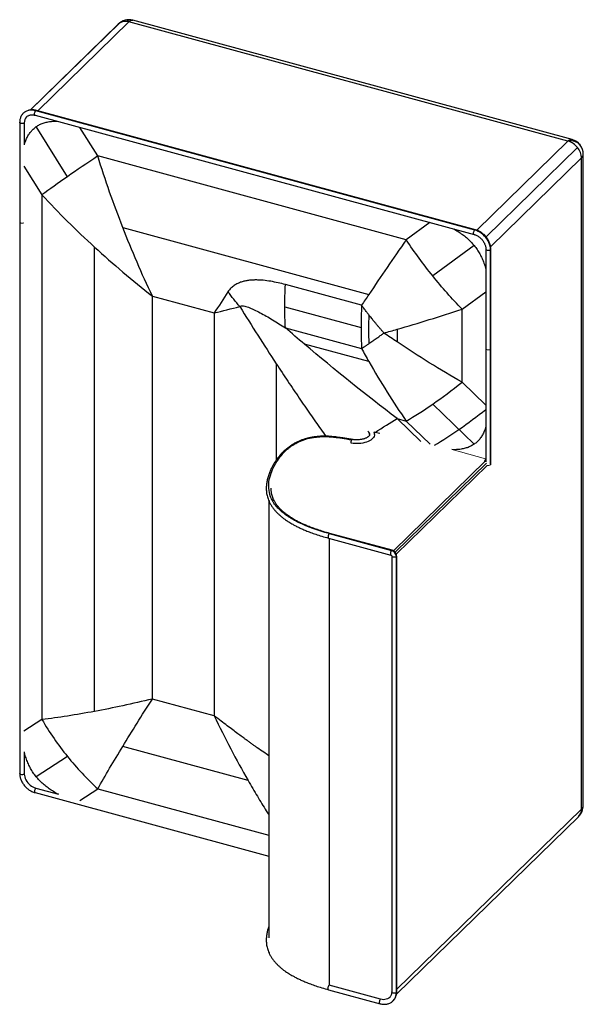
# Paper-space layout '_Trimetric' of a CAD drawing. Header units: millimetres. Extents: x -2450 to -1530, y -5124 to -3517.
import ezdxf

# ---------------------------------------------------------------- set-up
doc = ezdxf.new("R2010")
doc.units = ezdxf.units.MM

psp = doc.layouts.new('_Trimetric')

# ---------------------------------------------------------------- linework, layer by layer
at = {"color": 7, "linetype": 'Continuous', "lineweight": 25}
for p, q in [((-1548.4, -3712.2), (-2264.8, -3517.5)), ((-2288.8, -3523.8), (-2432.6, -3664.1)), ((-2287, -3522.3), (-2432.3, -3664.1)), ((-2271.4, -3520.2), (-2420.2, -3665.5)), ((-1555, -3714.9), (-2271.4, -3520.2)), ((-2424.5, -3672.6), (-1708.2, -3867.3)), ((-1707.1, -3860), (-2423.5, -3665.3)), ((-1706.1, -3859.6), (-2422.4, -3664.9)), ((-2449.6, -3684.1), (-2449.6, -4747)), ((-2442.1, -3685.1), (-2442.1, -3721)), ((-2371.7, -3773), (-2422.6, -3691.2)), ((-2322.3, -3739.1), (-2351.3, -3692.5)), ((-1703.9, -3860.3), (-1555, -3714.9)), ((-1539.3, -3725.4), (-1688.6, -3871.1)), ((-1818.9, -3875.9), (-2322.3, -3739.1)), ((-1532.9, -3742.4), (-1681.3, -3887.2)), ((-1532.9, -4805.2), (-1532.9, -3742.4)), ((-1530, -4799.2), (-1530, -3736.4)), ((-2442.7, -3755.8), (-2413.4, -3802.7)), ((-2413.4, -3802.7), (-2413.4, -4659.1)), ((-2281.5, -3855.8), (-1879.8, -3965)), ((-1780.3, -3847.7), (-1818.9, -3875.9)), ((-2327.4, -4645.7), (-2327.4, -3887.9)), ((-1708, -3885.5), (-1775.6, -3935)), ((-1689, -3890.9), (-1689, -4238.2)), ((-1681.5, -4243.3), (-1681.5, -3891.8)), ((-1681, -4242.3), (-1681, -3890.9)), ((-1891.7, -3982.9), (-2016, -3949.1)), ((-2233.1, -3967.8), (-2132.1, -3995.3)), ((-2233.1, -4625.5), (-2233.1, -3967.8)), ((-1727.8, -3989.1), (-1689, -3960.7)), ((-2017, -3985.4), (-1892.7, -4019.2)), ((-2132.1, -3995.3), (-2132.1, -4652.9)), ((-1727.8, -4108.3), (-1727.8, -3989.1)), ((-2016, -4019.8), (-1891.7, -4053.5)), ((-1833.8, -4022), (-1833.8, -4042.7)), ((-1879.8, -4074.8), (-1985.1, -4046.2)), ((-2031, -4078.2), (-2031, -4235.8)), ((-1689, -4145.8), (-1727.8, -4108.3)), ((-1775.6, -4144.1), (-1708, -4209.5)), ((-1833.8, -4167.8), (-1818.9, -4171.9)), ((-1795, -4205.4), (-1833.8, -4167.8)), ((-1818.9, -4171.9), (-1780.1, -4209.5)), ((-1869.8, -4190.6), (-1871.2, -4190.4)), ((-1862.1, -4192.3), (-1869.8, -4190.6)), ((-1839.9, -4383.7), (-1689.4, -4236.8)), ((-1688, -4240.6), (-1837, -4386)), ((-1691, -4236.4), (-1689.4, -4236.8)), ((-1689.4, -4236.8), (-1689, -4236.9)), ((-1686.9, -4244.1), (-1835.2, -4388.9)), ((-2043.3, -4301.5), (-2043.3, -5015.3)), ((-1841.9, -4382.8), (-1943.6, -4355.2)), ((-1945.7, -4362.9), (-1844, -4390.5)), ((-1944.7, -4355.6), (-1843, -4383.2)), ((-1944.7, -4363.2), (-1944.7, -5092.8)), ((-1842.6, -4392.2), (-1842.6, -5103.6)), ((-1835, -4393.1), (-1835, -5104.6)), ((-1834.6, -5103.6), (-1834.6, -4392.2)), ((-2132.1, -4652.9), (-2233.1, -4625.5)), ((-2413.4, -4659.1), (-2442.7, -4678.2)), ((-2077, -4758.4), (-2281.5, -4702.8)), ((-2442.1, -4712.1), (-2442.1, -4748)), ((-2371.7, -4719.2), (-2422.6, -4752.4)), ((-2423.5, -4771), (-2386.4, -4781.1)), ((-2351.5, -4791.3), (-2322.3, -4772.2)), ((-2322.3, -4772.2), (-2043.3, -4848)), ((-2424.5, -4778.3), (-2043.3, -4881.9)), ((-1834.6, -5099.7), (-1532.9, -4805.2)), ((-1834.9, -5107.4), (-1537.5, -4817.1)), ((-1860.7, -5115.6), (-1944.7, -5092.8)), ((-1945.7, -5100.1), (-1861.7, -5122.9))]:
    psp.add_line(p, q, dxfattribs=at)
at = {"color": 142, "linetype": 'Continuous', "lineweight": 18, "true_color": 0x0080c0}
psp.add_line((-1689.4, -4233.4), (-1744.2, -4218.5), dxfattribs=at)
at = {"color": 7, "linetype": 'Continuous', "lineweight": 25, "flags": 128}
for points in [[(-2275.3, -3517), (-2274.8, -3517), (-2274, -3517.3), (-2273.1, -3517.9), (-2272.2, -3518.9), (-2271.4, -3520.2)], [(-2271.4, -3520.2), (-2270.2, -3519.2), (-2269.1, -3518.4), (-2268, -3517.8), (-2266.9, -3517.5), (-2265.9, -3517.4), (-2264.9, -3517.5), (-2264.8, -3517.5)], [(-2287, -3522.3), (-2288.4, -3523.4), (-2288.8, -3523.8)], [(-2423.5, -3665.3), (-2426.4, -3664.7), (-2429.2, -3664.4), (-2432, -3664.4), (-2434.6, -3664.7), (-2437.1, -3665.4), (-2439.5, -3666.4), (-2441.6, -3667.6), (-2443.6, -3669.2), (-2443.7, -3669.3)], [(-2424.5, -3672.6), (-2424.6, -3672.6), (-2425, -3672.2), (-2425.3, -3671.5), (-2425.4, -3670.5), (-2425.3, -3669.4), (-2425, -3668.2), (-2424.6, -3667), (-2424.1, -3666), (-2423.5, -3665.3)], [(-2423.5, -3665.3), (-2422.9, -3664.9), (-2422.4, -3664.9)], [(-2442.1, -3685.1), (-2442.8, -3685.6), (-2443.8, -3686), (-2445, -3686.2), (-2446.3, -3686.2), (-2447.5, -3686), (-2448.5, -3685.6), (-2449.2, -3685.1), (-2449.6, -3684.4), (-2449.6, -3684.1)], [(-1548.4, -3712.2), (-1548.5, -3712.2), (-1549.5, -3712.1), (-1550.5, -3712.2), (-1551.6, -3712.5), (-1552.7, -3713.1), (-1553.8, -3713.9), (-1555, -3714.9)], [(-1533.5, -3723.5), (-1533.8, -3723), (-1535.3, -3721), (-1537.1, -3719.3), (-1539.1, -3717.8), (-1541.4, -3716.6), (-1543.9, -3715.6), (-1546.5, -3715), (-1549.3, -3714.6), (-1552.1, -3714.6), (-1555, -3714.9)], [(-1708.2, -3867.3), (-1708.2, -3867.3), (-1708.6, -3866.9), (-1708.9, -3866.2), (-1709, -3865.2), (-1708.9, -3864.1), (-1708.6, -3862.9), (-1708.2, -3861.7), (-1707.7, -3860.7), (-1707.1, -3860)], [(-1707.1, -3860), (-1706.5, -3859.6), (-1706.1, -3859.6)], [(-1681.5, -3891.8), (-1681.6, -3889), (-1682.1, -3886.1), (-1682.9, -3883.2), (-1684, -3880.3), (-1685.4, -3877.5), (-1687.1, -3874.8), (-1689, -3872.2), (-1691.1, -3869.8), (-1693.5, -3867.5), (-1696, -3865.5), (-1698.6, -3863.7), (-1701.4, -3862.2), (-1704.2, -3860.9), (-1707.1, -3860)], [(-1689, -3890.9), (-1689, -3891.2), (-1688.6, -3891.8), (-1687.9, -3892.3), (-1686.9, -3892.7), (-1685.7, -3892.9), (-1684.4, -3892.9), (-1683.2, -3892.7), (-1682.2, -3892.3), (-1681.5, -3891.8)], [(-1681.5, -3891.8), (-1681.1, -3891.2), (-1681, -3890.9)], [(-1870.6, -4193.6), (-1870.8, -4195.1), (-1871.3, -4196.8), (-1872.1, -4198.4), (-1873.3, -4199.9), (-1874.9, -4201.4), (-1876.7, -4202.8), (-1878.8, -4204.1), (-1881.2, -4205.2), (-1883.9, -4206.2), (-1886.7, -4207), (-1889.7, -4207.7), (-1892.8, -4208.2), (-1896, -4208.5), (-1899.3, -4208.6), (-1902.5, -4208.5), (-1905.7, -4208.3), (-1908.9, -4207.8)], [(-1843, -4383.2), (-1843.6, -4384), (-1844.1, -4385), (-1844.5, -4386.1), (-1844.7, -4387.3), (-1844.8, -4388.5), (-1844.7, -4389.5), (-1844.5, -4390.2), (-1844.1, -4390.5), (-1844, -4390.5)], [(-1841.9, -4382.8), (-1842.4, -4382.8), (-1843, -4383.2)], [(-1835, -4393.1), (-1835.8, -4393.6), (-1836.8, -4394), (-1838, -4394.2), (-1839.2, -4394.2), (-1840.4, -4394), (-1841.4, -4393.6), (-1842.1, -4393.1), (-1842.5, -4392.5), (-1842.6, -4392.2)], [(-1834.6, -4392.2), (-1834.6, -4392.5), (-1835, -4393.1)], [(-2442.1, -4748), (-2442.8, -4748.5), (-2443.8, -4748.9), (-2445, -4749.1), (-2446.3, -4749.1), (-2447.5, -4748.9), (-2448.5, -4748.5), (-2449.2, -4747.9), (-2449.6, -4747.3), (-2449.6, -4747)], [(-2442.1, -4748), (-2441.9, -4750.4), (-2441.4, -4752.8), (-2440.7, -4755.3), (-2439.6, -4757.7), (-2438.2, -4760), (-2436.6, -4762.2), (-2434.8, -4764.2), (-2432.8, -4766.1), (-2430.6, -4767.7), (-2428.3, -4769.1), (-2425.9, -4770.2), (-2423.5, -4771)], [(-2423.5, -4771), (-2424.1, -4771.8), (-2424.6, -4772.8), (-2425, -4773.9), (-2425.3, -4775.1), (-2425.4, -4776.3), (-2425.3, -4777.3), (-2425, -4778), (-2424.6, -4778.3), (-2424.5, -4778.3)], [(-1835, -5104.6), (-1835.8, -5105.1), (-1836.8, -5105.5), (-1838, -5105.6), (-1839.2, -5105.6), (-1840.4, -5105.4), (-1841.4, -5105), (-1842.1, -5104.5), (-1842.5, -5103.9), (-1842.6, -5103.6)], [(-1834.6, -5103.6), (-1834.6, -5104), (-1835, -5104.6)], [(-1861.7, -5122.9), (-1861.8, -5122.9), (-1862.2, -5122.5), (-1862.4, -5121.8), (-1862.5, -5120.9), (-1862.4, -5119.7), (-1862.2, -5118.5), (-1861.8, -5117.3), (-1861.2, -5116.3), (-1860.7, -5115.6)], [(-1845.9, -5112.6), (-1845.9, -5112.6), (-1847.5, -5113.9), (-1849.4, -5115), (-1851.4, -5115.7), (-1853.6, -5116.2), (-1855.9, -5116.3), (-1858.2, -5116.1), (-1860.7, -5115.6)]]:
    psp.add_lwpolyline(points, dxfattribs=at)
at = {"color": 142, "linetype": 'Continuous', "lineweight": 18, "true_color": 0x0080c0, "flags": 128}
for points in [[(-2442.7, -3848.4), (-2442.8, -3848.5), (-2443.8, -3848.9), (-2445, -3849), (-2446.3, -3849), (-2447.5, -3848.8), (-2448.5, -3848.4), (-2449.2, -3847.9), (-2449.6, -3847.3), (-2449.6, -3847)], [(-2449.6, -3847), (-2449.6, -3847.3), (-2449.2, -3847.9), (-2448.5, -3848.4), (-2447.5, -3848.8), (-2446.3, -3849), (-2445, -3849), (-2443.8, -3848.9), (-2442.8, -3848.5), (-2442.7, -3848.4)], [(-1689, -4053.7), (-1689, -4054), (-1688.6, -4054.6), (-1687.9, -4055.2), (-1686.9, -4055.5), (-1685.7, -4055.7), (-1684.4, -4055.8), (-1683.2, -4055.6), (-1682.2, -4055.2), (-1681.5, -4054.7)], [(-1681.5, -4054.7), (-1682.2, -4055.2), (-1683.2, -4055.6), (-1684.4, -4055.8), (-1685.7, -4055.7), (-1686.9, -4055.5), (-1687.9, -4055.2), (-1688.6, -4054.6), (-1689, -4054), (-1689, -4053.7)], [(-1681.5, -4054.7), (-1681.1, -4054.1), (-1681, -4053.7)], [(-1681, -4053.7), (-1681.1, -4054.1), (-1681.5, -4054.7)], [(-1681.5, -4243.3), (-1681.1, -4242.6), (-1681, -4242.3)], [(-1681.5, -4243.3), (-1681.1, -4242.6), (-1681, -4242.3)]]:
    psp.add_lwpolyline(points, dxfattribs=at)
at = {"color": 7, "linetype": 'Continuous', "lineweight": 25}
for centre, radius, start, end in [((-2271.4, -3541.7), 25, 74.7955, 134.305), ((-2277, -3538), 18.6, 72.3243, 122.4526), ((-2428.3, -3684.7), 13.8, 136.5902, 181.4943), ((-1555, -3736.4), 25, 0, 74.7955), ((-1563.6, -3744.7), 31, 38.331, 73.7698), ((-1560.4, -3743.2), 27.6, 1.7826, 40.1217), ((-1538.4, -3736), 8.45, 311.085, 357.5531), ((-1212.1, -4019.6), 680.6, 176.9021, 179.9606), ((-1207, -4021.9), 673.4, 177.9899, 182.0101), ((-1315.4, -4019.7), 577.3, 179.9504, 183.364), ((-2292.1, -3386.8), 975, 305.0015, 308.2137), ((-1886, -4194.1), 7.36, 3.2241, 50.9244), ((-2099.2, -3663.5), 637.6, 300.7735, 305.0654), ((-1845.9, -4393.8), 10.9, 3.3916, 74.3338), ((-1555, -4799.2), 25, 314.305, 0), ((-1549.3, -4805.7), 16.4, 315.7984, 1.4674), ((-1538.6, -4798.8), 8.59, 311.4804, 357.1577), ((-1853.9, -5105.1), 18.9, 315.381, 1.6454)]:
    psp.add_arc(centre, radius, start, end, dxfattribs=at)
at = {"color": 142, "linetype": 'Continuous', "lineweight": 18, "true_color": 0x0080c0}
for centre, radius, start, end in [((-1683.3, -4238.5), 8.01, 140.0756, 180.7808), ((-1685, -4238.4), 6.04, 252.1042, 305.9907)]:
    psp.add_arc(centre, radius, start, end, dxfattribs=at)
at = {"color": 7, "linetype": 'Continuous', "lineweight": 25}
for points, knots in [([(-2422.4, -3664.9), (-2423, -3664.7), (-2424.4, -3664.4), (-2426.7, -3664), (-2429.5, -3663.8), (-2432.1, -3664), (-2434.7, -3664.4), (-2437.1, -3665.2), (-2439.4, -3666.2), (-2441.5, -3667.5), (-2442.9, -3668.5), (-2443.6, -3669.2), (-2443.6, -3669.3)], [0, 0, 0, 0, 0.0642589, 0.1811393, 0.297915, 0.4142155, 0.5298206, 0.6445413, 0.7582737, 0.8710405, 0.9830053, 1, 1, 1, 1]), ([(-2443.6, -3669.3), (-2444.1, -3669.8), (-2445.2, -3670.8), (-2446.5, -3672.7), (-2447.7, -3674.9), (-2448.6, -3677.2), (-2449.2, -3679.6), (-2449.6, -3681.9), (-2449.6, -3683.5), (-2449.6, -3684.1)], [0, 0, 0, 0, 0.127618, 0.277931, 0.428367, 0.579392, 0.731357, 0.884456, 1, 1, 1, 1]), ([(-2438.3, -3675.3), (-2438.2, -3675.1), (-2437.7, -3674.6), (-2436.6, -3673.8), (-2434.9, -3672.9), (-2433.1, -3672.3), (-2431.2, -3671.9), (-2429.1, -3671.9), (-2427, -3672), (-2425.5, -3672.3), (-2424.7, -3672.6), (-2424.5, -3672.6)], [0, 0, 0, 0, 0.0339, 0.175927, 0.317592, 0.456588, 0.592422, 0.725648, 0.857086, 0.979566, 1, 1, 1, 1]), ([(-2442, -3721.1), (-2441.7, -3719.9), (-2440.7, -3716.3), (-2438.5, -3710.8), (-2435.4, -3704.8), (-2431.7, -3699.6), (-2427.5, -3695), (-2424.3, -3692.5), (-2422.6, -3691.2)], [0, 0, 0, 0, 0.101344, 0.295001, 0.477941, 0.655252, 0.828657, 1, 1, 1, 1]), ([(-2422.6, -3691.2), (-2420.9, -3690.1), (-2417.3, -3687.8), (-2411.3, -3685.4), (-2404.7, -3683.5), (-2397.5, -3682.5), (-2392.3, -3682.1), (-2389.4, -3682.2), (-2389.2, -3682.2)], [0, 0, 0, 0, 0.187329, 0.376991, 0.571073, 0.77152, 0.980086, 1, 1, 1, 1]), ([(-1741.5, -3858.2), (-1741.1, -3858.4), (-1738, -3860), (-1732.6, -3863.4), (-1725.6, -3868.3), (-1719.1, -3873.6), (-1713.2, -3879.3), (-1709.7, -3883.4), (-1708, -3885.5)], [0, 0, 0, 0, 0.037021, 0.24454, 0.440574, 0.630577, 0.816393, 1, 1, 1, 1]), ([(-1708.2, -3867.3), (-1707.8, -3867.4), (-1706.7, -3867.7), (-1704.9, -3868.4), (-1702.7, -3869.5), (-1700.6, -3870.8), (-1698.5, -3872.4), (-1696.7, -3874.1), (-1694.9, -3876), (-1693.4, -3878), (-1692, -3880.1), (-1690.9, -3882.3), (-1690.1, -3884.5), (-1689.4, -3886.8), (-1689.1, -3888.9), (-1689, -3890.2), (-1689, -3890.9)], [0, 0, 0, 0, 0.037452, 0.112021, 0.186622, 0.26119, 0.335756, 0.410322, 0.484872, 0.559376, 0.633802, 0.708132, 0.782367, 0.856539, 0.9307, 1, 1, 1, 1]), ([(-1681, -3890.9), (-1681, -3890.4), (-1681, -3889), (-1681.3, -3886.6), (-1681.9, -3883.9), (-1682.8, -3881.1), (-1683.9, -3878.4), (-1685.3, -3875.8), (-1686.9, -3873.3), (-1688.8, -3870.9), (-1690.8, -3868.6), (-1693.1, -3866.5), (-1695.5, -3864.7), (-1698, -3863), (-1700.6, -3861.6), (-1703.3, -3860.4), (-1705.1, -3859.8), (-1706.1, -3859.6)], [0, 0, 0, 0, 0.03813, 0.106113, 0.174286, 0.242698, 0.311263, 0.379916, 0.448614, 0.517337, 0.586084, 0.654865, 0.723687, 0.792561, 0.861495, 0.930484, 1, 1, 1, 1]), ([(-1708, -3885.5), (-1706.3, -3887.6), (-1703, -3892), (-1698.7, -3899), (-1695, -3906.4), (-1691.9, -3914.2), (-1689.9, -3920.1), (-1689.2, -3923.5), (-1689, -3924.2)], [0, 0, 0, 0, 0.181801, 0.365867, 0.554223, 0.748756, 0.951168, 1, 1, 1, 1]), ([(-2016, -3949.1), (-2020, -3948), (-2024, -3947), (-2032, -3945.2), (-2036.1, -3944.4), (-2044.1, -3943), (-2048.1, -3942.5), (-2054.2, -3941.9), (-2056.2, -3941.8), (-2060.2, -3941.6), (-2064.2, -3941.5), (-2068.2, -3941.6), (-2072.2, -3941.8), (-2074.2, -3942), (-2078.2, -3942.5), (-2080.2, -3942.8), (-2084.2, -3943.7), (-2086.1, -3944.2), (-2090.1, -3945.5), (-2092, -3946.3), (-2095.8, -3948.1), (-2097.7, -3949.2), (-2101.4, -3951.7), (-2103.2, -3953.2), (-2106.6, -3956.6), (-2108.3, -3958.6), (-2109.8, -3960.8)], [0, 0, 0, 0, 0.125, 0.125, 0.25, 0.25, 0.375, 0.375, 0.4375, 0.4375, 0.5, 0.5625, 0.5625, 0.625, 0.625, 0.6875, 0.6875, 0.75, 0.75, 0.8125, 0.8125, 0.875, 0.875, 0.9375, 0.9375, 1, 1, 1, 1]), ([(-2090.5, -3984.8), (-2089.7, -3984.3), (-2088.8, -3984), (-2086.8, -3983.7), (-2085.6, -3983.8), (-2083.1, -3984.1), (-2081.8, -3984.4), (-2079.1, -3985.1), (-2077.7, -3985.6), (-2074.7, -3986.7), (-2073.2, -3987.3), (-2070.2, -3988.6), (-2068.6, -3989.3), (-2063.9, -3991.5), (-2060.7, -3993.1), (-2054.1, -3996.7), (-2050.7, -3998.5), (-2043.9, -4002.4), (-2040.5, -4004.5), (-2033.6, -4008.7), (-2030.1, -4010.8), (-2023.1, -4015.2), (-2019.6, -4017.5), (-2016, -4019.8)], [0, 0, 0, 0, 0.0625, 0.0625, 0.125, 0.125, 0.1875, 0.1875, 0.25, 0.25, 0.3125, 0.3125, 0.375, 0.375, 0.5, 0.5, 0.625, 0.625, 0.75, 0.75, 0.875, 0.875, 1, 1, 1, 1]), ([(-1880, -3998.3), (-1880.3, -3997.9), (-1881, -3997), (-1882.1, -3995.6), (-1883.1, -3994.3), (-1884.5, -3992.5), (-1886.1, -3990.3), (-1888.1, -3987.8), (-1889.9, -3985.3), (-1891.1, -3983.6), (-1891.7, -3982.9)], [0, 0, 0, 0, 0.087538, 0.175076, 0.262613, 0.353043, 0.516818, 0.687247, 0.848308, 1, 1, 1, 1]), ([(-1855.2, -4028.1), (-1855.7, -4027.6), (-1856.6, -4026.6), (-1857.9, -4025.1), (-1859.2, -4023.5), (-1860.6, -4021.9), (-1862.1, -4020.3), (-1863.5, -4018.5), (-1865, -4016.8), (-1866.5, -4015), (-1868, -4013.2), (-1869.6, -4011.3), (-1871.3, -4009.2), (-1873.2, -4006.9), (-1875.3, -4004.3), (-1877.6, -4001.4), (-1879.1, -3999.4), (-1880, -3998.3)], [0, 0, 0, 0, 0.050904, 0.103228, 0.156973, 0.212139, 0.268726, 0.326735, 0.386164, 0.447014, 0.509284, 0.569117, 0.63773, 0.715125, 0.801302, 0.896261, 1, 1, 1, 1]), ([(-1880, -4045.6), (-1879.6, -4045.3), (-1878.8, -4044.7), (-1877.6, -4043.9), (-1876.5, -4043.2), (-1875.4, -4042.4), (-1874.4, -4041.7), (-1873.4, -4041), (-1872.5, -4040.4), (-1871.6, -4039.7), (-1870.7, -4039.1), (-1869.9, -4038.6), (-1869.2, -4038), (-1868.5, -4037.5), (-1867.1, -4036.6), (-1865.1, -4035.2), (-1862.5, -4033.3), (-1860, -4031.5), (-1857.6, -4029.8), (-1856, -4028.7), (-1855.2, -4028.1)], [0, 0, 0, 0, 0.050224, 0.098488, 0.144792, 0.189136, 0.231518, 0.271941, 0.310402, 0.346903, 0.381443, 0.414023, 0.444643, 0.473302, 0.500001, 0.608927, 0.71339, 0.81339, 0.908926, 1, 1, 1, 1]), ([(-1891.7, -4053.5), (-1891.4, -4053.3), (-1890.7, -4052.8), (-1889.6, -4052.1), (-1888.5, -4051.4), (-1887.3, -4050.6), (-1885.8, -4049.6), (-1884.1, -4048.4), (-1882, -4047), (-1880.7, -4046), (-1880, -4045.6)], [0, 0, 0, 0, 0.089888, 0.183151, 0.279788, 0.379798, 0.483183, 0.65545, 0.827724, 1, 1, 1, 1]), ([(-2031, -4078.2), (-2024.7, -4087.8), (-2012.3, -4106.6), (-1993.8, -4133.9), (-1975.9, -4160.1), (-1961.3, -4180.8), (-1952.7, -4192.9), (-1950, -4196.7)], [0, 0, 0, 0, 0.238319, 0.468036, 0.689152, 0.901667, 1, 1, 1, 1]), ([(-1878.7, -4193.7), (-1878.6, -4193.8), (-1878.6, -4194.2), (-1878.8, -4194.8), (-1879.2, -4195.6), (-1879.9, -4196.4), (-1880.8, -4197.3), (-1882.1, -4198.2), (-1883.5, -4199.1), (-1885.3, -4199.9), (-1887.2, -4200.7), (-1889.4, -4201.3), (-1891.7, -4201.8), (-1894.2, -4202.2), (-1896.8, -4202.5), (-1899.4, -4202.6), (-1902, -4202.5), (-1904.5, -4202.3), (-1906.1, -4202), (-1906.9, -4201.9)], [0, 0, 0, 0, 0.045937, 0.1103, 0.168674, 0.224434, 0.283673, 0.341952, 0.40018, 0.458739, 0.517813, 0.577414, 0.637476, 0.69791, 0.758614, 0.819488, 0.880435, 0.941349, 1, 1, 1, 1]), ([(-1880.4, -4190.5), (-1880.2, -4190.7), (-1879.6, -4191.2), (-1879.1, -4192), (-1878.8, -4192.7), (-1878.6, -4193.3), (-1878.6, -4193.6), (-1878.7, -4193.7)], [0, 0, 0, 0, 0.16818, 0.397547, 0.633221, 0.886456, 1, 1, 1, 1]), ([(-1870.6, -4193.6), (-1870.7, -4193.1), (-1870.7, -4192), (-1871.1, -4190.5), (-1871.5, -4189.6), (-1871.6, -4189.2)], [0, 0, 0, 0, 0.348999, 0.751878, 1, 1, 1, 1]), ([(-1689, -4181), (-1689.2, -4181.8), (-1690, -4184.9), (-1692.1, -4189.9), (-1695.2, -4195.9), (-1698.9, -4201.2), (-1703.1, -4205.8), (-1706.4, -4208.3), (-1708, -4209.5)], [0, 0, 0, 0, 0.064808, 0.266339, 0.456717, 0.641236, 0.821691, 1, 1, 1, 1]), ([(-1906.9, -4201.9), (-1909.4, -4201.5), (-1914, -4200.7), (-1920.6, -4199.6), (-1926.2, -4198.8), (-1931.3, -4198.1), (-1935.8, -4197.5), (-1941.2, -4197), (-1947.6, -4196.6), (-1955.2, -4196.5), (-1962.4, -4196.9), (-1969.1, -4197.7), (-1974.9, -4198.7), (-1979.7, -4199.7), (-1983.5, -4200.8), (-1986.5, -4201.8), (-1989.9, -4202.9), (-1993.9, -4204.5), (-1998.7, -4206.8), (-2003.4, -4209.4), (-2008, -4212.4), (-2012.4, -4215.6), (-2017.4, -4219.8), (-2022.6, -4225), (-2027.6, -4231), (-2031.9, -4236.8), (-2035.4, -4242.4), (-2038.4, -4247.9), (-2041.1, -4253.5), (-2043.4, -4259.5), (-2045.4, -4265.9), (-2046.7, -4272.5), (-2047.4, -4279.1), (-2047.3, -4285.5), (-2046.6, -4290.9), (-2045.5, -4295.4), (-2044.3, -4299.1), (-2042.8, -4303), (-2040.7, -4307.1), (-2038.1, -4311.4), (-2035, -4315.6), (-2031.6, -4319.5), (-2028, -4323.1), (-2024.4, -4326.4), (-2020.8, -4329.4), (-2017.4, -4331.9), (-2014.5, -4333.9), (-2011.8, -4335.7), (-2008.8, -4337.6), (-2005.1, -4339.8), (-2000.4, -4342.4), (-1995, -4345.1), (-1989, -4347.9), (-1982.5, -4350.7), (-1974.9, -4353.7), (-1966.3, -4356.7), (-1956.5, -4359.9), (-1949.4, -4361.9), (-1945.7, -4362.9)], [0, 0, 0, 0, 0.0177676, 0.0330074, 0.0462242, 0.0578538, 0.0682629, 0.0777576, 0.0951144, 0.1121223, 0.1286816, 0.144366, 0.1581346, 0.1698788, 0.1796703, 0.1875262, 0.1938015, 0.2069411, 0.2214136, 0.2369866, 0.2531796, 0.27001, 0.2878295, 0.316111, 0.3446849, 0.3714491, 0.3960377, 0.4202447, 0.4440457, 0.4699018, 0.4977399, 0.5257643, 0.5534281, 0.5801442, 0.6055943, 0.6212655, 0.6361037, 0.6523316, 0.6704433, 0.6898492, 0.7086656, 0.726811, 0.7441961, 0.7605341, 0.7757605, 0.7890767, 0.8003137, 0.8081537, 0.8184542, 0.8312548, 0.8466256, 0.8646516, 0.8817845, 0.9009267, 0.9221833, 0.9456794, 0.9715621, 1, 1, 1, 1]), ([(-1944.7, -4355.6), (-1963.5, -4350.5), (-1984, -4343.1), (-2000.3, -4334.5), (-2004.9, -4331.8), (-2006.4, -4330.9), (-2009.4, -4329.1), (-2016.5, -4324.5), (-2025, -4317.5), (-2031.6, -4310), (-2034.4, -4306.2), (-2035.5, -4304.5), (-2036.2, -4303.4), (-2036.5, -4302.8), (-2039.5, -4297.7), (-2041.2, -4293.1), (-2043.2, -4283.8), (-2043.5, -4279.1), (-2042.9, -4269.6), (-2041, -4260.3), (-2036.6, -4249.5), (-2032.9, -4242.7), (-2031, -4239.5), (-2030.1, -4238), (-2029.7, -4237.4), (-2029.4, -4237), (-2029.2, -4236.8), (-2026.8, -4233.1), (-2022.3, -4227), (-2014.9, -4219.5), (-2011.2, -4216.4), (-2008.7, -4214.4), (-2007.3, -4213.4), (-2003.1, -4210.5), (-1998.5, -4207.7), (-1992.5, -4204.9), (-1989.7, -4203.7), (-1987.8, -4203), (-1986.8, -4202.7), (-1982, -4201), (-1975.8, -4199.4), (-1969.1, -4198.3), (-1966.3, -4197.9), (-1965.7, -4197.9), (-1964.6, -4197.8), (-1962.9, -4197.6), (-1956.8, -4197.1), (-1950.5, -4197.1), (-1945.8, -4197.3), (-1943.9, -4197.4), (-1943, -4197.5), (-1940.2, -4197.7), (-1930.8, -4198.6), (-1919.9, -4200.3), (-1907.6, -4202.4)], [0, 0, 0, 0, 0.125, 0.15625, 0.15625, 0.171875, 0.171875, 0.1875, 0.25, 0.28125, 0.296875, 0.304688, 0.304688, 0.3125, 0.3125, 0.375, 0.375, 0.4375, 0.4375, 0.5, 0.5625, 0.59375, 0.609375, 0.617188, 0.621094, 0.621094, 0.625, 0.625, 0.6875, 0.71875, 0.734375, 0.734375, 0.75, 0.75, 0.78125, 0.796875, 0.804688, 0.804688, 0.8125, 0.8125, 0.84375, 0.859375, 0.859375, 0.863281, 0.863281, 0.867188, 0.875, 0.90625, 0.914063, 0.914063, 0.921875, 0.921875, 0.9375, 1, 1, 1, 1]), ([(-1908.9, -4207.8), (-1908.9, -4207.4), (-1908.8, -4206.9), (-1908.7, -4205.8), (-1908.6, -4205.3), (-1908.4, -4204.3), (-1908.2, -4203.8), (-1907.9, -4203), (-1907.8, -4202.7), (-1907.6, -4202.4)], [0, 0, 0, 0, 0.25, 0.25, 0.5, 0.5, 0.75, 0.75, 1, 1, 1, 1]), ([(-1907.6, -4202.4), (-1907.4, -4202.2), (-1907.2, -4201.9), (-1907, -4202), (-1906.9, -4202)], [0, 0, 0, 0, 0.711847, 1, 1, 1, 1]), ([(-1708, -4209.5), (-1709.8, -4210.6), (-1713.3, -4212.9), (-1719.4, -4215.4), (-1725.9, -4217.2), (-1733.1, -4218.3), (-1739.3, -4218.7), (-1743.2, -4218.5), (-1744.5, -4218.4)], [0, 0, 0, 0, 0.173265, 0.348688, 0.5282, 0.713598, 0.906506, 1, 1, 1, 1]), ([(-1943.6, -4355.2), (-1947.2, -4354.2), (-1954, -4352.3), (-1963.5, -4349.2), (-1971.8, -4346.3), (-1979, -4343.4), (-1985.4, -4340.8), (-1991.1, -4338.1), (-1996.3, -4335.5), (-2000.8, -4333), (-2004.4, -4330.9), (-2007.2, -4329.2), (-2010, -4327.3), (-2013.1, -4325.1), (-2016.9, -4322.2), (-2021, -4318.8), (-2024.9, -4315), (-2028.3, -4311.1), (-2031.2, -4307.2), (-2033.6, -4303.5), (-2035.4, -4299.9), (-2036.8, -4296.5), (-2037.8, -4293.4), (-2038.7, -4289.6), (-2039.3, -4285.5), (-2039.3, -4282.4), (-2039.3, -4281.1)], [0, 0, 0, 0, 0.065357, 0.124784, 0.178685, 0.227417, 0.271284, 0.310543, 0.351869, 0.387156, 0.416624, 0.440456, 0.458769, 0.489629, 0.527172, 0.57004, 0.616357, 0.665494, 0.708087, 0.752103, 0.793446, 0.830514, 0.864291, 0.899749, 0.957247, 1, 1, 1, 1]), ([(-1943.7, -4355.2), (-1943.8, -4355.2), (-1944.1, -4355.1), (-1944.4, -4355.4), (-1944.7, -4355.6)], [0, 0, 0, 0, 0.342011, 1, 1, 1, 1]), ([(-1944.7, -4355.6), (-1944.9, -4355.9), (-1945.4, -4356.5), (-1946, -4357.9), (-1946.5, -4359.4), (-1946.6, -4360.9), (-1946.4, -4362.1), (-1946.1, -4362.8), (-1945.8, -4362.8), (-1945.7, -4362.8)], [0, 0, 0, 0, 0.154318, 0.308636, 0.462954, 0.617272, 0.77159, 0.925908, 1, 1, 1, 1]), ([(-1834.6, -4392.2), (-1834.6, -4391.8), (-1834.6, -4390.9), (-1834.9, -4389.5), (-1835.5, -4388), (-1836.4, -4386.6), (-1837.6, -4385.3), (-1838.9, -4384.2), (-1840.4, -4383.3), (-1841.4, -4383), (-1841.9, -4382.8)], [0, 0, 0, 0, 0.088185, 0.214157, 0.34206, 0.472263, 0.604104, 0.737282, 0.871826, 1, 1, 1, 1]), ([(-1844, -4390.5), (-1844, -4390.5), (-1843.9, -4390.6), (-1843.6, -4390.7), (-1843.3, -4390.9), (-1843, -4391.2), (-1842.8, -4391.6), (-1842.6, -4391.9), (-1842.6, -4392.1), (-1842.6, -4392.1), (-1842.6, -4392.2)], [0, 0, 0, 0, 0.086458, 0.218238, 0.343815, 0.467706, 0.592945, 0.721682, 0.859611, 1, 1, 1, 1]), ([(-2043.3, -4718), (-2046, -4716.1), (-2052.2, -4711.9), (-2059.9, -4706.5), (-2066.4, -4701.9), (-2070.8, -4698.8), (-2075.3, -4695.6), (-2079.6, -4692.5), (-2083.3, -4689.8), (-2088, -4686.4), (-2094.1, -4681.9), (-2102.2, -4675.8), (-2111.3, -4669), (-2121.4, -4661.2), (-2128.4, -4655.8), (-2132.1, -4652.9)], [0, 0, 0, 0, 0.087057, 0.206209, 0.254534, 0.303715, 0.35375, 0.40464, 0.44703, 0.480577, 0.561048, 0.653226, 0.75711, 0.872702, 1, 1, 1, 1]), ([(-2422.6, -4752.4), (-2424.3, -4750.3), (-2427.6, -4745.9), (-2431.9, -4738.9), (-2435.6, -4731.5), (-2438.7, -4723.7), (-2440.9, -4717.2), (-2441.7, -4713.3), (-2442, -4712)], [0, 0, 0, 0, 0.17448, 0.351133, 0.531903, 0.718601, 0.912861, 1, 1, 1, 1]), ([(-2449.6, -4747), (-2449.6, -4747.5), (-2449.6, -4748.9), (-2449.3, -4751.3), (-2448.7, -4754), (-2447.8, -4756.8), (-2446.7, -4759.5), (-2445.3, -4762.1), (-2443.7, -4764.6), (-2441.8, -4767), (-2439.8, -4769.3), (-2437.5, -4771.4), (-2435.2, -4773.2), (-2432.6, -4774.9), (-2430, -4776.3), (-2427.3, -4777.5), (-2425.5, -4778), (-2424.5, -4778.3)], [0, 0, 0, 0, 0.03813, 0.106113, 0.174286, 0.242698, 0.311263, 0.379916, 0.448614, 0.517337, 0.586084, 0.654865, 0.723687, 0.792561, 0.861495, 0.930484, 1, 1, 1, 1]), ([(-2386.4, -4781.1), (-2387.7, -4780.4), (-2391.7, -4778.4), (-2398, -4774.5), (-2405, -4769.6), (-2411.5, -4764.3), (-2417.4, -4758.6), (-2420.9, -4754.5), (-2422.6, -4752.4)], [0, 0, 0, 0, 0.101344, 0.295001, 0.477941, 0.655252, 0.828657, 1, 1, 1, 1]), ([(-2077, -4758.4), (-2074.5, -4762.8), (-2069.4, -4771.5), (-2061.9, -4784.2), (-2054.5, -4796.3), (-2048.4, -4806.3), (-2044.6, -4812.2), (-2043.3, -4814.2)], [0, 0, 0, 0, 0.232915, 0.458413, 0.676492, 0.887153, 1, 1, 1, 1]), ([(-2043.3, -4996.6), (-2044, -4998.8), (-2045.4, -5003.1), (-2046.7, -5009.7), (-2047.4, -5016.2), (-2047.3, -5022.6), (-2046.6, -5028.1), (-2045.5, -5032.6), (-2044.3, -5036.3), (-2042.8, -5040.1), (-2040.7, -5044.3), (-2038.1, -5048.6), (-2035, -5052.7), (-2031.6, -5056.7), (-2028, -5060.3), (-2024.4, -5063.6), (-2020.8, -5066.6), (-2017.4, -5069.1), (-2014.5, -5071.1), (-2011.8, -5072.9), (-2008.9, -5074.7), (-2005.1, -5077), (-2000.4, -5079.5), (-1995, -5082.3), (-1989, -5085), (-1982.5, -5087.9), (-1974.9, -5090.8), (-1966.3, -5093.9), (-1956.5, -5097), (-1949.4, -5099), (-1945.7, -5100.1)], [0, 0, 0, 0, 0.051971, 0.104869, 0.157084, 0.207518, 0.255572, 0.285151, 0.313147, 0.343768, 0.37795, 0.414578, 0.450094, 0.484345, 0.51716, 0.548, 0.576741, 0.601876, 0.623086, 0.637883, 0.657325, 0.681485, 0.710497, 0.744521, 0.77686, 0.812993, 0.853116, 0.897467, 0.946322, 1, 1, 1, 1]), ([(-1945.7, -5100), (-1945.8, -5100), (-1946.1, -5099.9), (-1946.4, -5099.2), (-1946.6, -5098.1), (-1946.5, -5096.6), (-1946, -5095), (-1945.4, -5093.6), (-1944.9, -5093.1), (-1944.7, -5092.8)], [0, 0, 0, 0, 0.074113, 0.228427, 0.382742, 0.537056, 0.691371, 0.845685, 1, 1, 1, 1]), ([(-1842.6, -5103.6), (-1842.6, -5103.9), (-1842.6, -5105), (-1842.8, -5106.6), (-1843.3, -5108.4), (-1844, -5110), (-1844.9, -5111.5), (-1845.6, -5112.2), (-1845.9, -5112.5)], [0, 0, 0, 0, 0.091058, 0.27536, 0.461029, 0.649789, 0.842733, 1, 1, 1, 1]), ([(-1840.5, -5118.4), (-1840, -5117.9), (-1839, -5116.9), (-1837.7, -5115), (-1836.5, -5112.9), (-1835.6, -5110.6), (-1834.9, -5108.1), (-1834.6, -5105.8), (-1834.6, -5104.3), (-1834.6, -5103.6)], [0, 0, 0, 0, 0.124302, 0.275187, 0.426195, 0.577793, 0.730336, 0.884016, 1, 1, 1, 1]), ([(-1861.7, -5122.9), (-1861.2, -5123), (-1859.8, -5123.4), (-1857.4, -5123.8), (-1854.7, -5123.9), (-1852, -5123.8), (-1849.5, -5123.3), (-1847, -5122.6), (-1844.7, -5121.6), (-1842.6, -5120.3), (-1841.2, -5119.2), (-1840.6, -5118.5), (-1840.5, -5118.4)], [0, 0, 0, 0, 0.064079, 0.180633, 0.297082, 0.413058, 0.52834, 0.64274, 0.756155, 0.868606, 0.980258, 1, 1, 1, 1]), ([(-1845.9, -5112.5), (-1846, -5112.6), (-1846.4, -5113), (-1846.8, -5113.3), (-1847.2, -5113.6)], [0, 0, 0, 0, 0.226238, 1, 1, 1, 1])]:
    psp.add_open_spline(points, degree=3, knots=knots, dxfattribs=at)
for points in [[(-2322.3, -3739.1), (-2339.8, -3751), (-2356.4, -3762.3), (-2371.7, -3773)], [(-2281.5, -3855.8), (-2296.4, -3817.6), (-2310, -3778.6), (-2322.3, -3739.1)], [(-2371.7, -3773), (-2387, -3783.6), (-2400.9, -3793.6), (-2413.4, -3802.7)], [(-2413.4, -3802.7), (-2386.3, -3831.8), (-2357.6, -3860.3), (-2327.4, -3887.9)], [(-2233.1, -3967.8), (-2250.4, -3931.5), (-2266.5, -3894), (-2281.5, -3855.8)], [(-2327.4, -3887.9), (-2297.3, -3915.5), (-2265.8, -3942.2), (-2233.1, -3967.8)], [(-1818.9, -3875.9), (-1840.1, -3906.3), (-1860.4, -3936.1), (-1879.8, -3965)], [(-1775.6, -3935), (-1790.9, -3916), (-1805.4, -3896.2), (-1818.9, -3875.9)], [(-1727.8, -3989.1), (-1744.3, -3972), (-1760.4, -3953.9), (-1775.6, -3935)], [(-2017, -3985.4), (-2017, -3973.6), (-2016.7, -3961.5), (-2016, -3949.1)], [(-2109.8, -3960.8), (-2117.4, -3972.5), (-2124.8, -3984), (-2132.1, -3995.3)], [(-2090.5, -3984.8), (-2097.1, -3977), (-2103.5, -3969), (-2109.8, -3960.8)], [(-1879.8, -3965), (-1883.8, -3971), (-1887.8, -3976.9), (-1891.7, -3982.9)], [(-2132.1, -3995.3), (-2118.4, -3992), (-2104.5, -3988.5), (-2090.5, -3984.8)], [(-2090.5, -3984.8), (-2071, -4016.4), (-2051.1, -4047.6), (-2031, -4078.2)], [(-2016, -4019.8), (-2016.7, -4008.7), (-2017, -3997.2), (-2017, -3985.4)], [(-1833.8, -4022), (-1799.2, -4012), (-1763.7, -4001), (-1727.8, -3989.1)], [(-1985.1, -4046.2), (-1995.4, -4037.4), (-2005.7, -4028.6), (-2016, -4019.8)], [(-1855.2, -4028.1), (-1848.1, -4026.1), (-1841, -4024.1), (-1833.8, -4022)], [(-1833.8, -4042.7), (-1841, -4037.9), (-1848.1, -4033), (-1855.2, -4028.1)], [(-1833.8, -4167.8), (-1884.7, -4129), (-1935.2, -4088.3), (-1985.1, -4046.2)], [(-1727.8, -4108.3), (-1763.7, -4087.9), (-1799.2, -4066), (-1833.8, -4042.7)], [(-1891.7, -4053.5), (-1887.8, -4060.7), (-1883.8, -4067.8), (-1879.8, -4074.8)], [(-1879.8, -4074.8), (-1860.4, -4108.6), (-1840.1, -4141.1), (-1818.9, -4171.9)], [(-1775.6, -4144.1), (-1760.4, -4133.4), (-1744.3, -4121.4), (-1727.8, -4108.3)], [(-1818.9, -4171.9), (-1805.4, -4164), (-1790.9, -4154.7), (-1775.6, -4144.1)], [(-1869.8, -4190.6), (-1857.2, -4182), (-1845.2, -4174.4), (-1833.8, -4167.8)], [(-2233.1, -4625.5), (-2265.8, -4633.3), (-2297.3, -4640.1), (-2327.4, -4645.7)], [(-2281.5, -4702.8), (-2266.5, -4678.3), (-2250.4, -4652.4), (-2233.1, -4625.5)], [(-2327.4, -4645.7), (-2357.6, -4651.4), (-2386.3, -4655.8), (-2413.4, -4659.1)], [(-2413.4, -4659.1), (-2400.9, -4680.1), (-2387, -4700.3), (-2371.7, -4719.2)], [(-2132.1, -4652.9), (-2114.8, -4689.3), (-2096.4, -4724.5), (-2077, -4758.4)], [(-2322.3, -4772.2), (-2310, -4750.5), (-2296.4, -4727.3), (-2281.5, -4702.8)], [(-2371.7, -4719.2), (-2356.4, -4738.2), (-2339.8, -4756), (-2322.3, -4772.2)]]:
    psp.add_open_spline(points, degree=3, dxfattribs=at)

doc.saveas('drawing.dxf')
